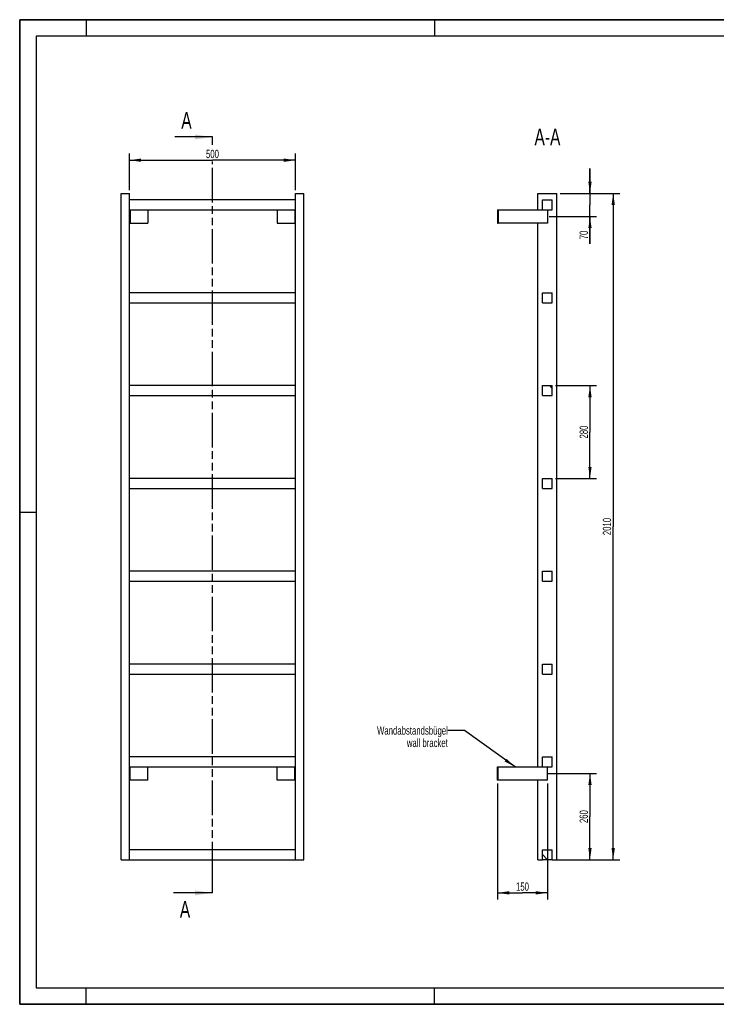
# Model space of a CAD drawing. Header units: millimetres. Extents: x 0 to 4200, y 0 to 2970.
# Tile 1 of 2: x 0 to 2100, y 0 to 2970. Entities that reach past the tile are written whole.
import ezdxf

# ---------------------------------------------------------------- set-up
doc = ezdxf.new("R2010")
doc.units = ezdxf.units.MM
doc.header["$LTSCALE"] = 231
doc.linetypes.add('PHANTOM', pattern=[0.8, 0.45, -0.05, 0.1, -0.05, 0.1, -0.05])
doc.layers.get('0').update_dxf_attribs({"linetype": 'CONTINUOUS'})
for name, color, linetype in [('050_DIMENSIONING', 7, 'CONTINUOUS'), ('053_NOTES', 7, 'CONTINUOUS'), ('HATCHING_BL0', 7, 'CONTINUOUS')]:
    doc.layers.add(name, color=color, linetype=linetype)
doc.styles.get("Standard").update_dxf_attribs({"font": 'txt', "width": 0.7})
doc.dimstyles.new('DIMSTYLE_1', dxfattribs={"dimtxt": 25, "dimasz": 35, "dimexe": 2, "dimexo": 1, "dimtad": 1, "dimdec": 1, "dimtxsty": 'Standard', "dimblk": '_FILLED', "dimblk1": '_FILLED', "dimblk2": '_FILLED', "dimcen": 0.09, "dimazin": 2, "dimtp": 0.8, "dimtm": 0.8, "dimtfac": 1, "dimtdec": 1, "dimtofl": 0, "dimtmove": 0, "dimatfit": 3, "dimldrblk": '_FILLED', "dimfxl": 1, "dimtolj": 1, "dimarcsym": 0})
doc.dimstyles.new('DIMSTYLE_2', dxfattribs={"dimtxt": 25, "dimasz": 35, "dimexe": 2, "dimexo": 1, "dimtad": 1, "dimdec": 1, "dimtxsty": 'Standard', "dimblk": '_FILLED', "dimblk1": '_FILLED', "dimblk2": '_FILLED', "dimcen": 0.09, "dimazin": 2, "dimtp": 0.5, "dimtm": 0.5, "dimtfac": 1, "dimtdec": 1, "dimtofl": 0, "dimtmove": 0, "dimatfit": 3, "dimldrblk": '_FILLED', "dimfxl": 1, "dimtolj": 1, "dimarcsym": 0})
doc.dimstyles.new('DIMSTYLE_3', dxfattribs={"dimtxt": 25, "dimasz": 35, "dimexe": 2, "dimexo": 1, "dimtad": 1, "dimdec": 1, "dimtxsty": 'Standard', "dimblk": '_FILLED', "dimblk1": '_FILLED', "dimblk2": '_FILLED', "dimcen": 0.09, "dimazin": 2, "dimtp": 0.3, "dimtm": 0.3, "dimtfac": 1, "dimtdec": 1, "dimtofl": 0, "dimtmove": 0, "dimatfit": 3, "dimldrblk": '_FILLED', "dimfxl": 1, "dimtolj": 1, "dimarcsym": 0})
doc.dimstyles.new('DIMSTYLE_4', dxfattribs={"dimtxt": 25, "dimasz": 35, "dimexe": 2, "dimexo": 1, "dimtad": 1, "dimtxsty": 'Standard', "dimblk": '_FILLED', "dimblk1": '_FILLED', "dimblk2": '_FILLED', "dimcen": 0.09, "dimazin": 2, "dimtp": 0.5, "dimtm": 0.5, "dimtfac": 1, "dimtofl": 0, "dimtmove": 0, "dimatfit": 3, "dimldrblk": '_FILLED', "dimfxl": 1, "dimtolj": 1, "dimarcsym": 0})
doc.dimstyles.new('DIMSTYLE_5', dxfattribs={"dimtxt": 25, "dimasz": 35, "dimexe": 2, "dimexo": 1, "dimtad": 1, "dimtxsty": 'Standard', "dimblk": '_FILLED', "dimblk1": '_FILLED', "dimblk2": '_FILLED', "dimcen": 0.09, "dimazin": 2, "dimtp": 2, "dimtm": 2, "dimtfac": 1, "dimtofl": 0, "dimtmove": 0, "dimatfit": 3, "dimldrblk": '_FILLED', "dimfxl": 1, "dimtolj": 1, "dimarcsym": 0})
doc.dimstyles.get("Standard").update_dxf_attribs({"dimtxt": 25, "dimasz": 35, "dimexe": 2, "dimexo": 1, "dimtad": 1, "dimtxsty": 'Standard', "dimblk": '_FILLED', "dimblk1": '_FILLED', "dimblk2": '_FILLED', "dimcen": 0.09, "dimazin": 2, "dimtol": 1, "dimtp": 0.01, "dimtm": 0.01, "dimtfac": 1, "dimtofl": 0, "dimtmove": 0, "dimatfit": 3, "dimldrblk": '_FILLED', "dimfxl": 1, "dimtolj": 1, "dimarcsym": 0})

# ---------------------------------------------------------------- blocks, each defined once
blk = doc.blocks.new('_FILLED')
at = {"color": 0, "linetype": 'ByBlock'}
blk.add_solid([(0, 0), (-1, 0.143), (-1, -0.143)], dxfattribs=at)
blk = doc.blocks.new('*D2')
at = {"layer": '050_DIMENSIONING', "color": 2, "linetype": 'Continuous', "transparency": 16777216}
for p, q in [((331.1, 2456.2), (331.1, 2566.2)), ((831.1, 2456.2), (831.1, 2566.2)), ((331.1, 2546.2), (581.1, 2546.2)), ((831.1, 2546.2), (581.1, 2546.2))]:
    blk.add_line(p, q, dxfattribs=at)
at = {"layer": '050_DIMENSIONING', "color": 2, "linetype": 'Continuous', "transparency": 16777216, "xscale": 35, "yscale": 35, "zscale": 35, "rotation": 180}
blk.add_blockref('_FILLED', (331.1, 2546.2), dxfattribs=at)
at = {"layer": '050_DIMENSIONING', "color": 2, "linetype": 'Continuous', "transparency": 16777216, "xscale": 35, "yscale": 35, "zscale": 35}
blk.add_blockref('_FILLED', (831.1, 2546.2), dxfattribs=at)
at = {"layer": '050_DIMENSIONING', "color": 2, "linetype": 'Continuous', "transparency": 16777216, "insert": (581.1, 2577.5), "char_height": 25, "width": 85.714, "attachment_point": 2, "line_spacing_factor": 0.9}
blk.add_mtext('500', dxfattribs=at)
blk = doc.blocks.new('*D3')
at = {"layer": '050_DIMENSIONING', "color": 2, "linetype": 'Continuous', "transparency": 16777216}
for p, q in [((1590.4, 696.2), (1739.2, 696.2)), ((1719.2, 696.2), (1719.2, 566.2)), ((1719.2, 436.2), (1719.2, 566.2)), ((1629.2, 436.2), (1739.2, 436.2))]:
    blk.add_line(p, q, dxfattribs=at)
at = {"layer": '050_DIMENSIONING', "color": 2, "linetype": 'Continuous', "transparency": 16777216, "xscale": 35, "yscale": 35, "zscale": 35}
for p, rotation in [((1719.2, 696.2), 90), ((1719.2, 436.2), 270)]:
    blk.add_blockref('_FILLED', p, dxfattribs=dict(at, rotation=rotation))
at = {"layer": '050_DIMENSIONING', "color": 2, "linetype": 'Continuous', "transparency": 16777216, "insert": (1687.9, 566.2), "char_height": 25, "width": 88.393, "attachment_point": 2, "rotation": 90, "line_spacing_factor": 0.9}
blk.add_mtext('260', dxfattribs=at)
blk = doc.blocks.new('*D4')
at = {"layer": '050_DIMENSIONING', "color": 2, "linetype": 'Continuous', "transparency": 16777216}
for p, q in [((1719.2, 2446.2), (1719.2, 2521.2)), ((1719.2, 2521.2), (1719.2, 2411.2)), ((1629.2, 2446.2), (1739.2, 2446.2)), ((1719.2, 2294.4), (1719.2, 2411.2)), ((1595.8, 2376.2), (1739.2, 2376.2)), ((1719.2, 2376.2), (1719.2, 2294.4))]:
    blk.add_line(p, q, dxfattribs=at)
at = {"layer": '050_DIMENSIONING', "color": 2, "linetype": 'Continuous', "transparency": 16777216, "xscale": 35, "yscale": 35, "zscale": 35}
for p, rotation in [((1719.2, 2446.2), 270), ((1719.2, 2376.2), 90)]:
    blk.add_blockref('_FILLED', p, dxfattribs=dict(at, rotation=rotation))
at = {"layer": '050_DIMENSIONING', "color": 2, "linetype": 'Continuous', "transparency": 16777216, "insert": (1687.9, 2333.7), "char_height": 25, "width": 58.929, "attachment_point": 3, "rotation": 90, "line_spacing_factor": 0.9}
blk.add_mtext('70', dxfattribs=at)
blk = doc.blocks.new('*D5')
at = {"layer": '050_DIMENSIONING', "color": 2, "linetype": 'Continuous', "transparency": 16777216}
for p, q in [((1440.7, 666.2), (1440.7, 316.2)), ((1590.7, 666.2), (1590.7, 316.2)), ((1440.7, 336.2), (1515.7, 336.2)), ((1590.7, 336.2), (1515.7, 336.2))]:
    blk.add_line(p, q, dxfattribs=at)
at = {"layer": '050_DIMENSIONING', "color": 2, "linetype": 'Continuous', "transparency": 16777216, "xscale": 35, "yscale": 35, "zscale": 35, "rotation": 180}
blk.add_blockref('_FILLED', (1440.7, 336.2), dxfattribs=at)
at = {"layer": '050_DIMENSIONING', "color": 2, "linetype": 'Continuous', "transparency": 16777216, "xscale": 35, "yscale": 35, "zscale": 35}
blk.add_blockref('_FILLED', (1590.7, 336.2), dxfattribs=at)
at = {"layer": '050_DIMENSIONING', "color": 2, "linetype": 'Continuous', "transparency": 16777216, "insert": (1515.7, 367.5), "char_height": 25, "width": 77.679, "attachment_point": 2, "line_spacing_factor": 0.9}
blk.add_mtext('150', dxfattribs=at)
blk = doc.blocks.new('*D6')
at = {"layer": '050_DIMENSIONING', "color": 2, "linetype": 'Continuous', "transparency": 16777216}
for p, q in [((1629.2, 2446.2), (1809.2, 2446.2)), ((1789.2, 2446.2), (1789.2, 1441.2)), ((1789.2, 436.2), (1789.2, 1441.2)), ((1615.7, 436.2), (1809.2, 436.2))]:
    blk.add_line(p, q, dxfattribs=at)
at = {"layer": '050_DIMENSIONING', "color": 2, "linetype": 'Continuous', "transparency": 16777216, "xscale": 35, "yscale": 35, "zscale": 35}
for p, rotation in [((1789.2, 2446.2), 90), ((1789.2, 436.2), 270)]:
    blk.add_blockref('_FILLED', p, dxfattribs=dict(at, rotation=rotation))
at = {"layer": '050_DIMENSIONING', "color": 2, "linetype": 'Continuous', "transparency": 16777216, "insert": (1757.9, 1441.2), "char_height": 25, "width": 109.821, "attachment_point": 2, "rotation": 90, "line_spacing_factor": 0.9}
blk.add_mtext('2010', dxfattribs=at)
blk = doc.blocks.new('*D7')
at = {"layer": '050_DIMENSIONING', "color": 2, "linetype": 'Continuous', "transparency": 16777216}
for p, q in [((1615.7, 1866.2), (1739.2, 1866.2)), ((1719.2, 1866.2), (1719.2, 1726.2)), ((1719.2, 1586.2), (1719.2, 1726.2)), ((1615.7, 1586.2), (1739.2, 1586.2))]:
    blk.add_line(p, q, dxfattribs=at)
at = {"layer": '050_DIMENSIONING', "color": 2, "linetype": 'Continuous', "transparency": 16777216, "xscale": 35, "yscale": 35, "zscale": 35}
for p, rotation in [((1719.2, 1866.2), 90), ((1719.2, 1586.2), 270)]:
    blk.add_blockref('_FILLED', p, dxfattribs=dict(at, rotation=rotation))
at = {"layer": '050_DIMENSIONING', "color": 2, "linetype": 'Continuous', "transparency": 16777216, "insert": (1687.9, 1726.2), "char_height": 25, "width": 88.393, "attachment_point": 2, "rotation": 90, "line_spacing_factor": 0.9}
blk.add_mtext('280', dxfattribs=at)
blk = doc.blocks.new('XSEC_FILLED')
at = {"color": 0, "linetype": 'ByBlock'}
blk.add_solid([(0, 0), (-1, 0.143), (-1, -0.143)], dxfattribs=at)
blk = doc.blocks.new('HATCHING_BL0', base_point=(522.2, 1476.2))
at = {"layer": 'HATCHING_BL0', "color": 7, "linetype": 'PHANTOM'}
for p, q in [((581.1, 2593), (581.1, 2616.2)), ((581.1, 386.2), (581.1, 2542)), ((581.1, 336.2), (581.1, 386.2))]:
    blk.add_line(p, q, dxfattribs=at)
at = {"layer": 'HATCHING_BL0', "color": 7, "linetype": 'Continuous', "char_height": 50, "width": 64.286, "attachment_point": 1, "line_spacing_factor": 0.9}
for insert in [(487.2, 2691.2), (482.8, 311.2)]:
    blk.add_mtext('A', dxfattribs=dict(at, insert=insert))
at = {"layer": 'HATCHING_BL0', "color": 7, "linetype": 'Continuous'}
for points in [[(581.1, 2616.2), (467.6, 2616.2)], [(581.1, 336.2), (463.2, 336.2)]]:
    blk.add_leader(points, dimstyle='Standard', override={"dimasz": 52.5, "dimtad": 0, "dimldrblk": 'XSEC_FILLED'}, dxfattribs=at)

msp = doc.modelspace()

# ---------------------------------------------------------------- hatches: boundary and pattern name
at = {"linetype": 'Continuous'}
h = msp.add_hatch(dxfattribs=at)
h.set_pattern_fill('ANSI31', color=2, angle=90, style=0, pattern_type=2)
h.set_pattern_definition([(135, (1590.67, 436.2), (-239.54, -239.54), [])])
edge = h.paths.add_edge_path()
edge.add_line((1605.672, 436.209), (1575.672, 436.209))
edge.add_line((1575.672, 436.209), (1575.672, 466.209))
edge.add_line((1575.672, 466.209), (1605.672, 466.209))
edge.add_line((1605.672, 436.209), (1605.672, 466.209))
edge = h.paths.add_edge_path()
edge.add_line((1575.672, 716.209), (1575.672, 746.209))
edge.add_line((1575.672, 746.209), (1605.672, 746.209))
edge.add_line((1605.672, 716.209), (1605.672, 746.209))
edge.add_line((1575.672, 716.209), (1605.672, 716.209))
edge = h.paths.add_edge_path()
edge.add_line((1575.672, 996.209), (1575.672, 1026.209))
edge.add_line((1575.672, 1026.209), (1605.672, 1026.209))
edge.add_line((1605.672, 996.209), (1605.672, 1026.209))
edge.add_line((1575.672, 996.209), (1605.672, 996.209))
edge = h.paths.add_edge_path()
edge.add_line((1575.672, 1276.209), (1575.672, 1306.209))
edge.add_line((1575.672, 1306.209), (1605.672, 1306.209))
edge.add_line((1605.672, 1276.209), (1605.672, 1306.209))
edge.add_line((1575.672, 1276.209), (1605.672, 1276.209))
edge = h.paths.add_edge_path()
edge.add_line((1575.672, 1556.209), (1575.672, 1586.209))
edge.add_line((1575.672, 1586.209), (1605.672, 1586.209))
edge.add_line((1605.672, 1556.209), (1605.672, 1586.209))
edge.add_line((1575.672, 1556.209), (1605.672, 1556.209))
edge = h.paths.add_edge_path()
edge.add_line((1575.672, 1836.209), (1575.672, 1866.209))
edge.add_line((1575.672, 1866.209), (1605.672, 1866.209))
edge.add_line((1605.672, 1836.209), (1605.672, 1866.209))
edge.add_line((1575.672, 1836.209), (1605.672, 1836.209))
edge = h.paths.add_edge_path()
edge.add_line((1575.672, 2116.209), (1575.672, 2146.209))
edge.add_line((1575.672, 2146.209), (1605.672, 2146.209))
edge.add_line((1605.672, 2116.209), (1605.672, 2146.209))
edge.add_line((1575.672, 2116.209), (1605.672, 2116.209))
edge = h.paths.add_edge_path()
edge.add_line((1575.672, 2396.209), (1575.672, 2426.209))
edge.add_line((1575.672, 2426.209), (1605.672, 2426.209))
edge.add_line((1605.672, 2396.209), (1605.672, 2426.209))
edge.add_line((1575.672, 2396.209), (1605.672, 2396.209))

# ---------------------------------------------------------------- linework, layer by layer
at = {"color": 7, "linetype": 'Continuous'}
for p, q in [((0, 2970), (4200, 2970)), ((0, 0), (0, 2970)), ((306.128, 2446.209), (331.128, 2446.209)), ((306.128, 436.209), (306.128, 2446.209)), ((331.128, 436.209), (331.128, 2446.209)), ((831.128, 2446.209), (856.128, 2446.209)), ((831.128, 436.209), (831.128, 2446.209)), ((856.128, 436.209), (856.128, 2446.209)), ((1562.172, 2446.209), (1619.172, 2446.209)), ((1562.172, 2396.209), (1562.172, 2446.209)), ((1619.172, 436.209), (1619.172, 2446.209)), ((831.128, 2426.209), (331.128, 2426.209)), ((1575.672, 2426.209), (1605.672, 2426.209)), ((1575.672, 2396.209), (1575.672, 2426.209)), ((1605.672, 2396.209), (1605.672, 2426.209)), ((331.128, 2396.209), (831.128, 2396.209)), ((333.128, 2396.209), (333.128, 2356.209)), ((386.128, 2396.209), (386.128, 2356.209)), ((776.128, 2396.209), (776.128, 2356.209)), ((829.128, 2396.209), (829.128, 2356.209)), ((1440.672, 2396.209), (1442.672, 2396.209)), ((1440.672, 2396.209), (1440.672, 2356.209)), ((1442.672, 2396.209), (1575.672, 2396.209)), ((1442.672, 2396.209), (1442.672, 2356.209)), ((1575.672, 2396.209), (1605.672, 2396.209)), ((1590.672, 2396.209), (1590.672, 2356.209)), ((331.128, 2356.209), (333.128, 2356.209)), ((333.128, 2356.209), (386.128, 2356.209)), ((776.128, 2356.209), (829.128, 2356.209)), ((829.128, 2356.209), (831.128, 2356.209)), ((1440.672, 2356.209), (1442.672, 2356.209)), ((1590.672, 2356.209), (1442.672, 2356.209)), ((1562.172, 716.209), (1562.172, 2356.209)), ((831.128, 2146.209), (331.128, 2146.209)), ((1575.672, 2146.209), (1605.672, 2146.209)), ((1575.672, 2116.209), (1575.672, 2146.209)), ((1605.672, 2116.209), (1605.672, 2146.209)), ((331.128, 2116.209), (831.128, 2116.209)), ((1575.672, 2116.209), (1605.672, 2116.209)), ((831.128, 1866.209), (331.128, 1866.209)), ((1575.672, 1866.209), (1605.672, 1866.209)), ((1575.672, 1836.209), (1575.672, 1866.209)), ((1605.672, 1836.209), (1605.672, 1866.209)), ((331.128, 1836.209), (831.128, 1836.209)), ((1575.672, 1836.209), (1605.672, 1836.209)), ((831.128, 1586.209), (331.128, 1586.209)), ((1575.672, 1586.209), (1605.672, 1586.209)), ((1575.672, 1556.209), (1575.672, 1586.209)), ((1605.672, 1556.209), (1605.672, 1586.209)), ((331.128, 1556.209), (831.128, 1556.209)), ((1575.672, 1556.209), (1605.672, 1556.209)), ((831.128, 1306.209), (331.128, 1306.209)), ((1575.672, 1306.209), (1605.672, 1306.209)), ((1575.672, 1276.209), (1575.672, 1306.209)), ((1605.672, 1276.209), (1605.672, 1306.209)), ((331.128, 1276.209), (831.128, 1276.209)), ((1575.672, 1276.209), (1605.672, 1276.209)), ((831.128, 1026.209), (331.128, 1026.209)), ((1575.672, 1026.209), (1605.672, 1026.209)), ((1575.672, 996.209), (1575.672, 1026.209)), ((1605.672, 996.209), (1605.672, 1026.209)), ((331.128, 996.209), (831.128, 996.209)), ((1575.672, 996.209), (1605.672, 996.209)), ((831.128, 746.209), (331.128, 746.209)), ((1575.672, 746.209), (1605.672, 746.209)), ((1575.672, 716.209), (1575.672, 746.209)), ((1605.672, 716.209), (1605.672, 746.209)), ((331.128, 716.209), (831.128, 716.209)), ((333.128, 676.209), (333.128, 716.209)), ((386.128, 676.209), (386.128, 716.209)), ((776.128, 676.209), (776.128, 716.209)), ((829.128, 676.209), (829.128, 716.209)), ((1440.672, 716.209), (1442.672, 716.209)), ((1440.672, 676.209), (1440.672, 716.209)), ((1442.672, 716.209), (1575.672, 716.209)), ((1442.672, 676.209), (1442.672, 716.209)), ((1575.672, 716.209), (1605.672, 716.209)), ((1590.672, 676.209), (1590.672, 716.209)), ((333.128, 676.209), (331.128, 676.209)), ((386.128, 676.209), (333.128, 676.209)), ((829.128, 676.209), (776.128, 676.209)), ((831.128, 676.209), (829.128, 676.209)), ((1442.672, 676.209), (1440.672, 676.209)), ((1590.672, 676.209), (1442.672, 676.209)), ((1562.172, 436.209), (1562.172, 676.209)), ((831.128, 466.209), (331.128, 466.209)), ((1575.672, 466.209), (1605.672, 466.209)), ((1575.672, 436.209), (1575.672, 466.209)), ((1605.672, 436.209), (1605.672, 466.209)), ((306.128, 436.209), (331.128, 436.209)), ((331.128, 436.209), (831.128, 436.209)), ((831.128, 436.209), (856.128, 436.209)), ((1562.172, 436.209), (1575.672, 436.209)), ((1605.672, 436.209), (1575.672, 436.209)), ((1605.672, 436.209), (1619.172, 436.209)), ((0, 0), (4200, 0))]:
    msp.add_line(p, q, dxfattribs=at)
at = {"color": 3, "linetype": 'Continuous'}
for p, q in [((0, 2970), (0, 0)), ((4200, 2970), (0, 2970)), ((200, 2970), (200, 2920)), ((1250, 2970), (1250, 2920)), ((0, 1485), (50, 1485)), ((200, 0), (200, 50)), ((1250, 0), (1250, 50)), ((4200, 0), (0, 0))]:
    msp.add_line(p, q, dxfattribs=at)
at = {"color": 5, "linetype": 'Continuous'}
for p, q in [((50, 2920), (50, 50)), ((4150, 2920), (50, 2920)), ((50, 50), (4150, 50))]:
    msp.add_line(p, q, dxfattribs=at)

# ---------------------------------------------------------------- block references
at = {"layer": 'HATCHING_BL0'}
msp.add_blockref('HATCHING_BL0', (522.165, 1476.209), dxfattribs=at)

# ---------------------------------------------------------------- texts
at = {"layer": '053_NOTES', "color": 2, "linetype": 'Continuous', "attachment_point": 3, "line_spacing_factor": 0.9}
for s, insert, char_height, width in [('A-A', (1629.988, 2641.209), 50, 182.14286), ('Wandabstandsbügel\\Pwall bracket', (1290.672, 838.425), 25, 472.67857)]:
    msp.add_mtext(s, dxfattribs=dict(at, insert=insert, char_height=char_height, width=width))

# ---------------------------------------------------------------- dimensions: what is measured, and where the dimension line sits
at = {"layer": '050_DIMENSIONING', "color": 2, "linetype": 'Continuous'}
for base, p1, p2, dimstyle, picture, middle in [((831.128, 2546.209), (331.128, 2455.209), (831.128, 2455.209), 'DIMSTYLE_1', '*D2', (577.556, 2546.209)), ((1590.672, 336.209), (1440.672, 667.209), (1590.672, 667.209), 'DIMSTYLE_4', '*D5', (1512.101, 336.209))]:
    dim = msp.add_linear_dim(base=base, p1=p1, p2=p2, dimstyle=dimstyle, dxfattribs=at)
    dim.commit()
    dim.dimension.update_dxf_attribs({"geometry": picture, "text_midpoint": middle, "dimtype": 160})
for base, p1, p2, angle, dimstyle, picture, middle in [((1719.172, 2376.209), (1628.172, 2446.209), (1594.816, 2376.209), 270, 'DIMSTYLE_3', '*D4', (1719.172, 2310.513)), ((1789.172, 2446.209), (1614.672, 436.209), (1628.172, 2446.209), 90, 'DIMSTYLE_5', '*D6', (1789.172, 1437.637)), ((1719.172, 1586.209), (1614.672, 1866.209), (1614.672, 1586.209), 270, 'DIMSTYLE_4', '*D7', (1719.172, 1722.637)), ((1719.172, 696.209), (1628.172, 436.209), (1589.41, 696.209), 90, 'DIMSTYLE_2', '*D3', (1719.172, 562.637))]:
    dim = msp.add_linear_dim(base=base, p1=p1, p2=p2, angle=angle, dimstyle=dimstyle, dxfattribs=at)
    dim.commit()
    dim.dimension.update_dxf_attribs({"geometry": picture, "text_midpoint": middle, "dimtype": 160})

# ---------------------------------------------------------------- leaders
at = {"layer": '053_NOTES', "color": 2, "linetype": 'Continuous', "annotation_type": 0, "has_hookline": 1, "hookline_direction": 1, "text_width": 289.088}
msp.add_leader([(1493.239, 716.209), (1340.672, 825.925), (1290.672, 825.925)], dimstyle='Standard', override={"dimtad": 0}, dxfattribs=at)

doc.saveas('drawing.dxf')
